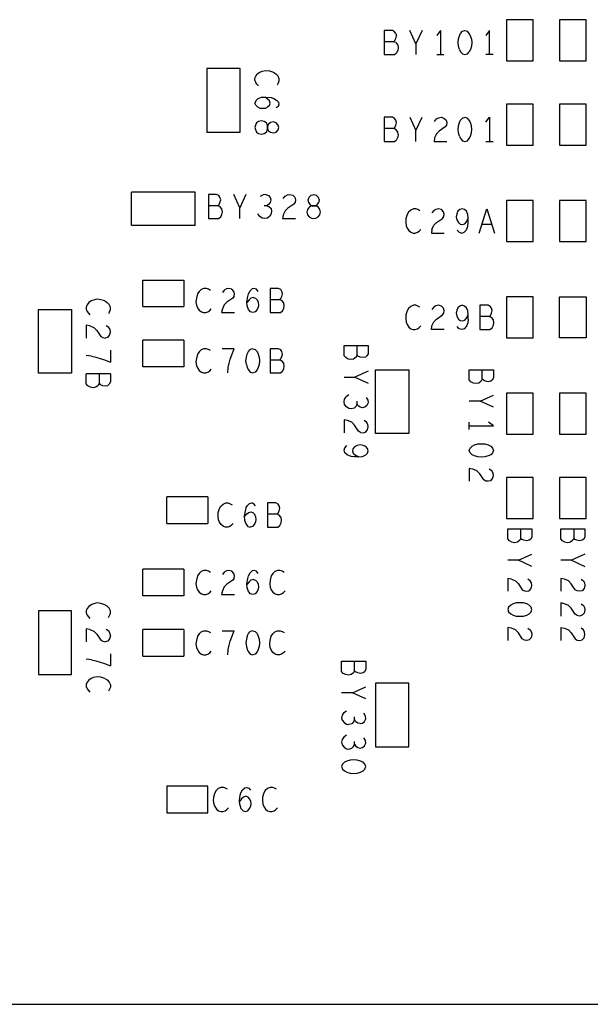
# Model space of a CAD drawing. Extents: x 17.9 to 50.9, y 20.7 to 41.7.
# Tile 3 of 14: x 29.6 to 32, y 28.8 to 32.9. Entities that reach past the tile are written whole.
import ezdxf

# ---------------------------------------------------------------- set-up
doc = ezdxf.new("R2010")
doc.units = 0
doc.layers.add('RVP8-IFD_E_bas', color=2, linetype='CONTINUOUS')

msp = doc.modelspace()

# ---------------------------------------------------------------- linework, layer by layer
at = {"layer": 'RVP8-IFD_E_bas'}
for points in [[(31.659, 32.856), (31.659, 32.686), (31.769, 32.686), (31.769, 32.856), (31.659, 32.856)], [(31.989, 32.856), (31.879, 32.856), (31.879, 32.686), (31.989, 32.686), (31.989, 32.856)], [(30.415, 32.389), (30.553, 32.389), (30.553, 32.653), (30.415, 32.653), (30.415, 32.389)], [(31.659, 32.506), (31.659, 32.336), (31.769, 32.336), (31.769, 32.506), (31.659, 32.506)], [(31.989, 32.506), (31.879, 32.506), (31.879, 32.336), (31.989, 32.336), (31.989, 32.506)], [(30.614, 32.409), (30.616, 32.4), (30.621, 32.39), (30.629, 32.384), (30.641, 32.381), (30.653, 32.384), (30.663, 32.391), (30.667, 32.403), (30.667, 32.415), (30.667, 32.403), (30.671, 32.395), (30.679, 32.389), (30.691, 32.386), (30.702, 32.39), (30.711, 32.399), (30.714, 32.409), (30.711, 32.419), (30.702, 32.428), (30.691, 32.432), (30.679, 32.429), (30.671, 32.423), (30.667, 32.415), (30.663, 32.427), (30.653, 32.434), (30.641, 32.437), (30.629, 32.434), (30.621, 32.428), (30.616, 32.418), (30.614, 32.409)], [(31.659, 32.106), (31.659, 31.936), (31.769, 31.936), (31.769, 32.106), (31.659, 32.106)], [(31.989, 32.106), (31.879, 32.106), (31.879, 31.936), (31.989, 31.936), (31.989, 32.106)], [(31.659, 31.706), (31.659, 31.536), (31.769, 31.536), (31.769, 31.706), (31.659, 31.706)], [(31.989, 31.706), (31.989, 31.536), (31.879, 31.536), (31.879, 31.706), (31.989, 31.706)], [(29.853, 31.653), (29.853, 31.389), (29.715, 31.389), (29.715, 31.653), (29.853, 31.653)], [(31.013, 31.446), (31.001, 31.448), (30.991, 31.454), (30.984, 31.462), (30.984, 31.504), (31.084, 31.504), (31.084, 31.47), (31.079, 31.461), (31.073, 31.456), (31.063, 31.454), (31.051, 31.456), (31.042, 31.46), (31.038, 31.465), (31.034, 31.456), (31.024, 31.448), (31.013, 31.446)], [(31.253, 31.139), (31.115, 31.139), (31.115, 31.403), (31.253, 31.403), (31.253, 31.139)], [(31.593, 31.356), (31.583, 31.354), (31.571, 31.356), (31.563, 31.36), (31.558, 31.365), (31.554, 31.356), (31.544, 31.348), (31.532, 31.346), (31.521, 31.348), (31.511, 31.354), (31.504, 31.362), (31.504, 31.404), (31.604, 31.404), (31.604, 31.37), (31.599, 31.361), (31.593, 31.356)], [(31.659, 31.306), (31.659, 31.136), (31.769, 31.136), (31.769, 31.306), (31.659, 31.306)], [(31.989, 31.306), (31.879, 31.306), (31.879, 31.136), (31.989, 31.136), (31.989, 31.306)], [(31.569, 31.042), (31.554, 31.041), (31.539, 31.042), (31.526, 31.046), (31.516, 31.051), (31.507, 31.059), (31.504, 31.069), (31.507, 31.079), (31.516, 31.087), (31.526, 31.092), (31.539, 31.096), (31.554, 31.097), (31.569, 31.096), (31.583, 31.092), (31.593, 31.087), (31.601, 31.079), (31.604, 31.069), (31.601, 31.059), (31.593, 31.051), (31.583, 31.046), (31.569, 31.042)], [(31.659, 30.956), (31.659, 30.786), (31.769, 30.786), (31.769, 30.956), (31.659, 30.956)], [(31.989, 30.956), (31.879, 30.956), (31.879, 30.786), (31.989, 30.786), (31.989, 30.956)], [(31.753, 30.696), (31.743, 30.694), (31.731, 30.696), (31.722, 30.7), (31.718, 30.705), (31.714, 30.696), (31.704, 30.688), (31.692, 30.686), (31.681, 30.688), (31.671, 30.694), (31.664, 30.702), (31.664, 30.744), (31.764, 30.744), (31.764, 30.71), (31.759, 30.701), (31.753, 30.696)], [(31.984, 30.744), (31.984, 30.71), (31.979, 30.701), (31.972, 30.696), (31.962, 30.694), (31.951, 30.696), (31.942, 30.7), (31.938, 30.705), (31.934, 30.696), (31.924, 30.688), (31.913, 30.686), (31.901, 30.688), (31.891, 30.694), (31.884, 30.702), (31.884, 30.744), (31.984, 30.744)], [(31.729, 30.436), (31.714, 30.437), (31.699, 30.436), (31.686, 30.432), (31.676, 30.427), (31.667, 30.419), (31.664, 30.409), (31.667, 30.399), (31.676, 30.391), (31.686, 30.386), (31.699, 30.382), (31.714, 30.381), (31.729, 30.382), (31.743, 30.386), (31.753, 30.391), (31.761, 30.399), (31.764, 30.409), (31.761, 30.419), (31.753, 30.427), (31.743, 30.432), (31.729, 30.436)], [(29.715, 30.139), (29.853, 30.139), (29.853, 30.403), (29.715, 30.403), (29.715, 30.139)], [(31.063, 30.146), (31.052, 30.144), (31.041, 30.146), (31.032, 30.15), (31.028, 30.155), (31.024, 30.146), (31.014, 30.139), (31.003, 30.136), (30.991, 30.139), (30.981, 30.144), (30.974, 30.152), (30.974, 30.194), (31.074, 30.194), (31.074, 30.16), (31.069, 30.151), (31.063, 30.146)], [(31.115, 29.839), (31.253, 29.839), (31.253, 30.103), (31.115, 30.103), (31.115, 29.839)], [(30.249, 29.676), (30.249, 29.566), (30.419, 29.566), (30.419, 29.676), (30.249, 29.676)]]:
    msp.add_lwpolyline(points, close=True, dxfattribs=at)
for points in [[(31.199, 32.799), (31.194, 32.806), (31.185, 32.811), (31.151, 32.811), (31.151, 32.711)], [(31.282, 32.756), (31.257, 32.811)], [(31.308, 32.811), (31.282, 32.756), (31.282, 32.711)], [(31.384, 32.811), (31.369, 32.791)], [(31.384, 32.811), (31.384, 32.711)], [(31.463, 32.733), (31.459, 32.746), (31.458, 32.761), (31.459, 32.776), (31.463, 32.789), (31.468, 32.799), (31.476, 32.808), (31.486, 32.811), (31.496, 32.808)], [(31.513, 32.776), (31.509, 32.789), (31.504, 32.799), (31.496, 32.808)], [(31.588, 32.711), (31.588, 32.811), (31.573, 32.791)], [(31.199, 32.761), (31.19, 32.764), (31.151, 32.764)], [(31.19, 32.764), (31.195, 32.769), (31.199, 32.778), (31.202, 32.789)], [(31.199, 32.799), (31.202, 32.789)], [(31.513, 32.776), (31.514, 32.761), (31.513, 32.746), (31.509, 32.733), (31.504, 32.723)], [(31.199, 32.761), (31.207, 32.751), (31.209, 32.739), (31.207, 32.728), (31.202, 32.718)], [(31.463, 32.733), (31.468, 32.723), (31.476, 32.714), (31.486, 32.711), (31.496, 32.714)], [(31.496, 32.714), (31.504, 32.723)], [(31.151, 32.711), (31.193, 32.711), (31.202, 32.718)], [(31.369, 32.711), (31.399, 32.711)], [(31.603, 32.711), (31.573, 32.711)], [(30.614, 32.604), (30.614, 32.613), (30.618, 32.622), (30.624, 32.631), (30.634, 32.638), (30.644, 32.642), (30.659, 32.645), (30.674, 32.644), (30.691, 32.638), (30.701, 32.632), (30.709, 32.623), (30.714, 32.612), (30.714, 32.602), (30.711, 32.593), (30.706, 32.585)], [(30.614, 32.604), (30.618, 32.595)], [(30.629, 32.581), (30.622, 32.588), (30.618, 32.595)], [(30.618, 32.52), (30.614, 32.51)], [(30.618, 32.52), (30.628, 32.529), (30.642, 32.534), (30.659, 32.535), (30.681, 32.533), (30.692, 32.529), (30.704, 32.522), (30.712, 32.514), (30.714, 32.505), (30.711, 32.496), (30.702, 32.49)], [(30.674, 32.5), (30.677, 32.509), (30.674, 32.519), (30.667, 32.526), (30.656, 32.535)], [(30.636, 32.488), (30.626, 32.493), (30.618, 32.501), (30.614, 32.51)], [(30.674, 32.5), (30.667, 32.493), (30.657, 32.488), (30.646, 32.487), (30.636, 32.488)], [(31.199, 32.439), (31.194, 32.446), (31.185, 32.451), (31.151, 32.451), (31.151, 32.351)], [(31.202, 32.429), (31.199, 32.439)], [(31.257, 32.451), (31.282, 32.396), (31.308, 32.451)], [(31.36, 32.434), (31.368, 32.444), (31.376, 32.449), (31.387, 32.451), (31.399, 32.448), (31.408, 32.439), (31.411, 32.429), (31.41, 32.419), (31.404, 32.411), (31.379, 32.394), (31.368, 32.383), (31.36, 32.366), (31.358, 32.351), (31.411, 32.351)], [(31.463, 32.373), (31.459, 32.386), (31.458, 32.401), (31.459, 32.416), (31.463, 32.429), (31.468, 32.439), (31.476, 32.448), (31.486, 32.451), (31.496, 32.448)], [(31.504, 32.363), (31.509, 32.373), (31.513, 32.386), (31.514, 32.401), (31.513, 32.416), (31.509, 32.429), (31.504, 32.439), (31.496, 32.448)], [(31.573, 32.431), (31.588, 32.451), (31.588, 32.351)], [(31.199, 32.401), (31.19, 32.404), (31.151, 32.404)], [(31.19, 32.404), (31.195, 32.409), (31.199, 32.418), (31.202, 32.429)], [(31.209, 32.379), (31.207, 32.391), (31.199, 32.401)], [(31.282, 32.351), (31.282, 32.396)], [(31.151, 32.351), (31.193, 32.351), (31.202, 32.358)], [(31.209, 32.379), (31.207, 32.368), (31.202, 32.358)], [(31.463, 32.373), (31.468, 32.363), (31.476, 32.354), (31.486, 32.351), (31.496, 32.354), (31.504, 32.363)], [(31.573, 32.351), (31.603, 32.351)], [(30.366, 32.002), (30.102, 32.002), (30.102, 32.14)], [(30.366, 32.002), (30.366, 32.14), (30.102, 32.14)], [(30.46, 32.084), (30.465, 32.089), (30.469, 32.098), (30.472, 32.109), (30.469, 32.119), (30.464, 32.126), (30.455, 32.131), (30.421, 32.131), (30.421, 32.031)], [(30.552, 32.031), (30.552, 32.076), (30.527, 32.131)], [(30.577, 32.131), (30.552, 32.076)], [(30.659, 32.131), (30.648, 32.129), (30.636, 32.123)], [(30.659, 32.131), (30.671, 32.126), (30.677, 32.118), (30.68, 32.108), (30.677, 32.098), (30.671, 32.089), (30.663, 32.084), (30.652, 32.084)], [(30.732, 32.114), (30.74, 32.124), (30.749, 32.129), (30.759, 32.131), (30.771, 32.128), (30.78, 32.119), (30.783, 32.109), (30.781, 32.099)], [(30.835, 32.108), (30.839, 32.119), (30.848, 32.128), (30.858, 32.131), (30.868, 32.128), (30.877, 32.119), (30.881, 32.108), (30.878, 32.096)], [(30.421, 32.031), (30.463, 32.031), (30.472, 32.038), (30.477, 32.048), (30.479, 32.059), (30.477, 32.071), (30.469, 32.081), (30.46, 32.084), (30.421, 32.084)], [(30.663, 32.084), (30.672, 32.081), (30.681, 32.073), (30.683, 32.061), (30.682, 32.051), (30.676, 32.041), (30.666, 32.033), (30.655, 32.031), (30.644, 32.033), (30.634, 32.039), (30.626, 32.051)], [(30.781, 32.099), (30.776, 32.091), (30.751, 32.074), (30.74, 32.063), (30.732, 32.046)], [(30.838, 32.096), (30.844, 32.088), (30.852, 32.084), (30.84, 32.079), (30.833, 32.069), (30.83, 32.058), (30.833, 32.046), (30.839, 32.038), (30.849, 32.033), (30.858, 32.031), (30.867, 32.033), (30.877, 32.038), (30.883, 32.046), (30.886, 32.058), (30.883, 32.069), (30.876, 32.079), (30.865, 32.084), (30.852, 32.084), (30.865, 32.084), (30.872, 32.088), (30.878, 32.096)], [(30.838, 32.096), (30.835, 32.108)], [(31.272, 32.071), (31.261, 32.066), (31.252, 32.058), (31.246, 32.048), (31.241, 32.031), (31.24, 32.016), (31.242, 32.001), (31.246, 31.991), (31.253, 31.981), (31.262, 31.974), (31.271, 31.971), (31.28, 31.971), (31.289, 31.974), (31.296, 31.979), (31.303, 31.986)], [(31.299, 32.063), (31.291, 32.068), (31.282, 32.071), (31.272, 32.071)], [(31.349, 31.986), (31.357, 32.003), (31.368, 32.014), (31.393, 32.031), (31.399, 32.039), (31.4, 32.049), (31.397, 32.059), (31.388, 32.068), (31.376, 32.071), (31.365, 32.069), (31.357, 32.064), (31.349, 32.054)], [(31.498, 32.048), (31.492, 32.061), (31.484, 32.068), (31.475, 32.071), (31.465, 32.068), (31.457, 32.061), (31.452, 32.051), (31.45, 32.038)], [(31.545, 31.971), (31.577, 32.071), (31.609, 31.971)], [(30.732, 32.046), (30.729, 32.031)], [(30.729, 32.031), (30.783, 32.031)], [(31.45, 32.038), (31.452, 32.026), (31.459, 32.014), (31.466, 32.008), (31.475, 32.006), (31.485, 32.009), (31.493, 32.018), (31.5, 32.033)], [(31.5, 32.014), (31.5, 32.033), (31.498, 32.048)], [(31.349, 31.986), (31.347, 31.971)], [(31.454, 31.983), (31.462, 31.974), (31.473, 31.971), (31.483, 31.974), (31.492, 31.984), (31.498, 31.999), (31.5, 32.014)], [(31.597, 32.006), (31.557, 32.006)], [(31.347, 31.971), (31.4, 31.971)], [(30.149, 31.666), (30.149, 31.776)], [(30.149, 31.776), (30.319, 31.776), (30.319, 31.666)], [(30.429, 31.733), (30.421, 31.738), (30.413, 31.741), (30.402, 31.741), (30.391, 31.736), (30.382, 31.728), (30.376, 31.718), (30.371, 31.701), (30.369, 31.686), (30.372, 31.671), (30.376, 31.661), (30.383, 31.651), (30.392, 31.644), (30.401, 31.641), (30.41, 31.641), (30.419, 31.644), (30.427, 31.649), (30.433, 31.656)], [(30.528, 31.709), (30.53, 31.719), (30.527, 31.729), (30.518, 31.738), (30.506, 31.741), (30.496, 31.739), (30.487, 31.734), (30.479, 31.724)], [(30.627, 31.729), (30.62, 31.738), (30.611, 31.741), (30.603, 31.739)], [(30.712, 31.741), (30.678, 31.741), (30.678, 31.641), (30.72, 31.641), (30.729, 31.648), (30.734, 31.658), (30.736, 31.669), (30.734, 31.681), (30.726, 31.691), (30.717, 31.694), (30.678, 31.694)], [(30.717, 31.694), (30.722, 31.699), (30.726, 31.708), (30.729, 31.719), (30.726, 31.729), (30.721, 31.736), (30.712, 31.741)], [(30.528, 31.709), (30.523, 31.701), (30.498, 31.684), (30.487, 31.673), (30.479, 31.656), (30.476, 31.641), (30.53, 31.641)], [(30.596, 31.644), (30.587, 31.654), (30.582, 31.669), (30.581, 31.686), (30.584, 31.708), (30.587, 31.719), (30.594, 31.731), (30.603, 31.739)], [(30.608, 31.704), (30.597, 31.701), (30.59, 31.694), (30.581, 31.683)], [(30.608, 31.704), (30.617, 31.701), (30.623, 31.694), (30.628, 31.684), (30.629, 31.673), (30.628, 31.663), (30.623, 31.653), (30.615, 31.644), (30.606, 31.641), (30.596, 31.644)], [(29.959, 31.696), (29.944, 31.693), (29.934, 31.689), (29.924, 31.682), (29.917, 31.673), (29.914, 31.664), (29.914, 31.655), (29.917, 31.646), (29.923, 31.639), (29.929, 31.632)], [(29.991, 31.689), (29.974, 31.694), (29.959, 31.696)], [(29.991, 31.689), (30.001, 31.683)], [(30.011, 31.644), (30.014, 31.653), (30.014, 31.663), (30.009, 31.674), (30.001, 31.683)], [(30.149, 31.666), (30.319, 31.666)], [(31.291, 31.668), (31.282, 31.671), (31.272, 31.671), (31.261, 31.666), (31.252, 31.658), (31.246, 31.648), (31.241, 31.631), (31.24, 31.616), (31.242, 31.601), (31.246, 31.591), (31.253, 31.581), (31.262, 31.574), (31.271, 31.571), (31.28, 31.571), (31.289, 31.574), (31.296, 31.579)], [(31.299, 31.663), (31.291, 31.668)], [(31.4, 31.571), (31.347, 31.571), (31.349, 31.586), (31.357, 31.603), (31.368, 31.614), (31.393, 31.631), (31.399, 31.639), (31.4, 31.649), (31.397, 31.659), (31.388, 31.668), (31.376, 31.671), (31.365, 31.669), (31.357, 31.664), (31.349, 31.654)], [(31.475, 31.671), (31.465, 31.668), (31.457, 31.661), (31.452, 31.651), (31.45, 31.638), (31.452, 31.626), (31.459, 31.614), (31.466, 31.608), (31.475, 31.606), (31.485, 31.609), (31.493, 31.618), (31.5, 31.633)], [(31.498, 31.648), (31.492, 31.661), (31.484, 31.668), (31.475, 31.671)], [(31.587, 31.624), (31.592, 31.629), (31.596, 31.638), (31.599, 31.649), (31.596, 31.659), (31.591, 31.666), (31.582, 31.671), (31.548, 31.671), (31.548, 31.571)], [(30.011, 31.644), (30.006, 31.636)], [(31.5, 31.614), (31.5, 31.633), (31.498, 31.648)], [(31.548, 31.571), (31.59, 31.571), (31.599, 31.578), (31.604, 31.588), (31.606, 31.599), (31.604, 31.611), (31.596, 31.621), (31.587, 31.624), (31.548, 31.624)], [(29.914, 31.589), (29.914, 31.535)], [(29.929, 31.586), (29.914, 31.589)], [(29.929, 31.586), (29.946, 31.579), (29.958, 31.567), (29.974, 31.542), (29.983, 31.537), (29.993, 31.535)], [(30.007, 31.579), (29.997, 31.586)], [(30.003, 31.538), (30.011, 31.547), (30.014, 31.56), (30.013, 31.57), (30.007, 31.579)], [(31.303, 31.586), (31.296, 31.579)], [(31.5, 31.614), (31.498, 31.599), (31.492, 31.584), (31.483, 31.574), (31.473, 31.571), (31.462, 31.574), (31.454, 31.583)], [(30.003, 31.538), (29.993, 31.535)], [(30.319, 31.416), (30.149, 31.416), (30.149, 31.526)], [(30.319, 31.526), (30.149, 31.526)], [(30.319, 31.526), (30.319, 31.416)], [(31.038, 31.465), (31.038, 31.504)], [(29.936, 31.46), (29.914, 31.463)], [(29.936, 31.46), (29.954, 31.456), (29.971, 31.451), (29.989, 31.445), (30.014, 31.435)], [(30.014, 31.485), (30.014, 31.435)], [(30.429, 31.483), (30.421, 31.488), (30.413, 31.491), (30.402, 31.491), (30.391, 31.486), (30.382, 31.478), (30.376, 31.468), (30.371, 31.451), (30.369, 31.436), (30.372, 31.421), (30.376, 31.411), (30.383, 31.401), (30.392, 31.394), (30.401, 31.391), (30.41, 31.391), (30.419, 31.394), (30.427, 31.399), (30.433, 31.406)], [(30.501, 31.391), (30.503, 31.413), (30.507, 31.431), (30.512, 31.448), (30.518, 31.466), (30.528, 31.491), (30.478, 31.491)], [(30.579, 31.426), (30.577, 31.441), (30.579, 31.456), (30.582, 31.469)], [(30.582, 31.469), (30.587, 31.479), (30.595, 31.488)], [(30.605, 31.491), (30.595, 31.488)], [(30.605, 31.491), (30.615, 31.488), (30.623, 31.479), (30.628, 31.469), (30.632, 31.456), (30.633, 31.441), (30.632, 31.426), (30.628, 31.413), (30.623, 31.403), (30.615, 31.394), (30.605, 31.391)], [(30.717, 31.444), (30.722, 31.449), (30.726, 31.458), (30.729, 31.469), (30.726, 31.479), (30.721, 31.486), (30.712, 31.491), (30.678, 31.491), (30.678, 31.391)], [(30.579, 31.426), (30.582, 31.413), (30.587, 31.403), (30.595, 31.394), (30.605, 31.391)], [(30.678, 31.391), (30.72, 31.391), (30.729, 31.398), (30.734, 31.408), (30.736, 31.419), (30.734, 31.431), (30.726, 31.441), (30.717, 31.444), (30.678, 31.444)], [(29.968, 31.387), (29.968, 31.348), (29.964, 31.339), (29.954, 31.331), (29.942, 31.329), (29.931, 31.331), (29.921, 31.337), (29.914, 31.345), (29.914, 31.387)], [(30.014, 31.387), (29.914, 31.387)], [(30.014, 31.387), (30.014, 31.353), (30.009, 31.344), (30.003, 31.339)], [(30.984, 31.373), (31.029, 31.373)], [(31.084, 31.398), (31.029, 31.373), (31.084, 31.348)], [(31.558, 31.365), (31.558, 31.404)], [(29.968, 31.348), (29.972, 31.343), (29.981, 31.339), (29.993, 31.337), (30.003, 31.339)], [(31.004, 31.299), (30.993, 31.291)], [(31.549, 31.273), (31.604, 31.298)], [(31.014, 31.242), (31.004, 31.243), (30.994, 31.25), (30.986, 31.26), (30.984, 31.27), (30.986, 31.281), (30.993, 31.291)], [(31.076, 31.289), (31.083, 31.277), (31.084, 31.266), (31.079, 31.255), (31.071, 31.248), (31.061, 31.246), (31.051, 31.248), (31.042, 31.255), (31.038, 31.262), (31.034, 31.253), (31.026, 31.244), (31.014, 31.242)], [(31.038, 31.262), (31.038, 31.274)], [(31.604, 31.248), (31.549, 31.273), (31.504, 31.273)], [(31.052, 31.144), (31.044, 31.149), (31.028, 31.174), (31.016, 31.186), (30.999, 31.193), (30.984, 31.196), (30.984, 31.142)], [(31.052, 31.144), (31.063, 31.142), (31.073, 31.145), (31.081, 31.154), (31.084, 31.167), (31.083, 31.177), (31.077, 31.186), (31.067, 31.193)], [(31.504, 31.156), (31.504, 31.186)], [(31.504, 31.171), (31.604, 31.171), (31.584, 31.186)], [(31.028, 31.042), (31.013, 31.044), (30.997, 31.051), (30.987, 31.059), (30.984, 31.07), (30.987, 31.08), (30.996, 31.089)], [(31.046, 31.042), (31.061, 31.044), (31.074, 31.051), (31.081, 31.058), (31.084, 31.067), (31.081, 31.077), (31.074, 31.085), (31.064, 31.09), (31.051, 31.092), (31.039, 31.09), (31.028, 31.084), (31.021, 31.076)], [(31.021, 31.076), (31.019, 31.067), (31.022, 31.057), (31.031, 31.049), (31.046, 31.042), (31.028, 31.042)], [(31.593, 30.943), (31.583, 30.941), (31.573, 30.942), (31.564, 30.947), (31.548, 30.972), (31.536, 30.984), (31.519, 30.991), (31.504, 30.994), (31.504, 30.941)], [(31.593, 30.943), (31.601, 30.952), (31.604, 30.965), (31.603, 30.975), (31.597, 30.984), (31.587, 30.991)], [(30.249, 30.766), (30.249, 30.876)], [(30.419, 30.876), (30.249, 30.876)], [(30.419, 30.876), (30.419, 30.766)], [(30.492, 30.751), (30.483, 30.754), (30.474, 30.761), (30.467, 30.771), (30.463, 30.781), (30.461, 30.796), (30.462, 30.811), (30.467, 30.828), (30.473, 30.838), (30.482, 30.846), (30.493, 30.851), (30.503, 30.851), (30.512, 30.848), (30.52, 30.843)], [(30.576, 30.829), (30.583, 30.841), (30.592, 30.849), (30.601, 30.851)], [(30.616, 30.839), (30.609, 30.848), (30.601, 30.851)], [(30.667, 30.851), (30.667, 30.751), (30.709, 30.751), (30.718, 30.758), (30.723, 30.768)], [(30.715, 30.839), (30.71, 30.846), (30.701, 30.851), (30.667, 30.851)], [(30.576, 30.829), (30.573, 30.818), (30.57, 30.796), (30.571, 30.779), (30.576, 30.764), (30.585, 30.754), (30.595, 30.751)], [(30.57, 30.793), (30.579, 30.804), (30.587, 30.811), (30.597, 30.814), (30.605, 30.811)], [(30.605, 30.811), (30.612, 30.804), (30.617, 30.794), (30.618, 30.783), (30.617, 30.773), (30.612, 30.763), (30.604, 30.754), (30.595, 30.751)], [(30.715, 30.801), (30.706, 30.804), (30.667, 30.804)], [(30.706, 30.804), (30.711, 30.809), (30.715, 30.818), (30.718, 30.829)], [(30.718, 30.829), (30.715, 30.839)], [(30.723, 30.768), (30.725, 30.779), (30.723, 30.791), (30.715, 30.801)], [(30.249, 30.766), (30.419, 30.766)], [(30.524, 30.766), (30.517, 30.759), (30.51, 30.754), (30.501, 30.751), (30.492, 30.751)], [(31.718, 30.705), (31.718, 30.744)], [(31.938, 30.744), (31.938, 30.705)], [(31.709, 30.613), (31.764, 30.638)], [(31.984, 30.638), (31.929, 30.613), (31.884, 30.613)], [(31.764, 30.588), (31.709, 30.613), (31.664, 30.613)], [(31.929, 30.613), (31.984, 30.588)], [(30.319, 30.466), (30.149, 30.466), (30.149, 30.576)], [(30.319, 30.576), (30.149, 30.576)], [(30.319, 30.576), (30.319, 30.466)], [(30.429, 30.563), (30.421, 30.568), (30.413, 30.571), (30.402, 30.571), (30.391, 30.566), (30.382, 30.558), (30.376, 30.548)], [(30.528, 30.539), (30.53, 30.549), (30.527, 30.559), (30.518, 30.568), (30.506, 30.571), (30.496, 30.569), (30.487, 30.564), (30.479, 30.554)], [(30.596, 30.474), (30.587, 30.484), (30.582, 30.499), (30.581, 30.516), (30.584, 30.538), (30.587, 30.549), (30.594, 30.561), (30.603, 30.569)], [(30.627, 30.559), (30.62, 30.568), (30.611, 30.571), (30.603, 30.569)], [(30.719, 30.571), (30.708, 30.571), (30.697, 30.566), (30.688, 30.558), (30.682, 30.548), (30.677, 30.531), (30.676, 30.516), (30.678, 30.501), (30.682, 30.491), (30.689, 30.481), (30.698, 30.474), (30.707, 30.471), (30.716, 30.471), (30.725, 30.474), (30.733, 30.479), (30.739, 30.486)], [(30.735, 30.563), (30.727, 30.568), (30.719, 30.571)], [(30.376, 30.548), (30.371, 30.531), (30.369, 30.516), (30.372, 30.501), (30.376, 30.491), (30.383, 30.481)], [(30.528, 30.539), (30.523, 30.531), (30.498, 30.514), (30.487, 30.503), (30.479, 30.486), (30.476, 30.471), (30.53, 30.471)], [(30.608, 30.534), (30.597, 30.531), (30.59, 30.524), (30.581, 30.513)], [(30.608, 30.534), (30.617, 30.531), (30.623, 30.524), (30.628, 30.514), (30.629, 30.503), (30.628, 30.493), (30.623, 30.483), (30.615, 30.474), (30.606, 30.471), (30.596, 30.474)], [(31.664, 30.538), (31.664, 30.485)], [(31.679, 30.535), (31.664, 30.538)], [(31.679, 30.535), (31.696, 30.528), (31.708, 30.516), (31.724, 30.491), (31.733, 30.486), (31.743, 30.485), (31.753, 30.487), (31.761, 30.496)], [(31.764, 30.509), (31.763, 30.519), (31.757, 30.528), (31.747, 30.535)], [(31.968, 30.535), (31.978, 30.528), (31.983, 30.519), (31.984, 30.509), (31.981, 30.496), (31.972, 30.487), (31.962, 30.485), (31.952, 30.486), (31.944, 30.491), (31.927, 30.516), (31.916, 30.528), (31.899, 30.535), (31.884, 30.538), (31.884, 30.485)], [(30.383, 30.481), (30.392, 30.474), (30.401, 30.471), (30.41, 30.471), (30.419, 30.474), (30.427, 30.479), (30.433, 30.486)], [(31.761, 30.496), (31.764, 30.509)], [(29.959, 30.436), (29.944, 30.433), (29.934, 30.429), (29.924, 30.422), (29.917, 30.413), (29.914, 30.404), (29.914, 30.395), (29.917, 30.386), (29.923, 30.379), (29.929, 30.372)], [(29.991, 30.429), (29.974, 30.434), (29.959, 30.436)], [(31.884, 30.436), (31.884, 30.382)], [(31.962, 30.382), (31.952, 30.384), (31.944, 30.389), (31.927, 30.414), (31.916, 30.426), (31.899, 30.433), (31.884, 30.436)], [(30.006, 30.376), (30.011, 30.384), (30.014, 30.393), (30.014, 30.403), (30.009, 30.414), (30.001, 30.423), (29.991, 30.429)], [(31.968, 30.433), (31.978, 30.426), (31.983, 30.417), (31.984, 30.407), (31.981, 30.394), (31.972, 30.385), (31.962, 30.382)], [(29.914, 30.329), (29.914, 30.275)], [(29.929, 30.326), (29.914, 30.329)], [(29.929, 30.326), (29.946, 30.319), (29.958, 30.307), (29.974, 30.282), (29.983, 30.277), (29.993, 30.275)], [(30.007, 30.319), (29.997, 30.326)], [(30.014, 30.3), (30.013, 30.31), (30.007, 30.319)], [(30.149, 30.216), (30.149, 30.326)], [(30.319, 30.326), (30.149, 30.326)], [(30.319, 30.326), (30.319, 30.216)], [(30.382, 30.308), (30.391, 30.316), (30.402, 30.321), (30.413, 30.321), (30.421, 30.318), (30.429, 30.313)], [(30.478, 30.321), (30.528, 30.321)], [(30.501, 30.221), (30.503, 30.243), (30.507, 30.261), (30.512, 30.278), (30.518, 30.296), (30.528, 30.321)], [(30.587, 30.309), (30.595, 30.318)], [(30.605, 30.321), (30.595, 30.318)], [(30.605, 30.321), (30.615, 30.318), (30.623, 30.309), (30.628, 30.299), (30.632, 30.286), (30.633, 30.271), (30.632, 30.256), (30.628, 30.243), (30.623, 30.233), (30.615, 30.224), (30.605, 30.221)], [(30.678, 30.251), (30.676, 30.266), (30.677, 30.281), (30.682, 30.298), (30.688, 30.308), (30.697, 30.316), (30.708, 30.321), (30.719, 30.321), (30.727, 30.318), (30.735, 30.313)], [(31.747, 30.331), (31.757, 30.324), (31.763, 30.315), (31.764, 30.305), (31.761, 30.292), (31.753, 30.283), (31.743, 30.281), (31.733, 30.282), (31.724, 30.287), (31.708, 30.312), (31.696, 30.324), (31.679, 30.331), (31.664, 30.334), (31.664, 30.281)], [(31.884, 30.334), (31.899, 30.331), (31.916, 30.324), (31.927, 30.312), (31.944, 30.287), (31.952, 30.282), (31.962, 30.281), (31.972, 30.283), (31.981, 30.292), (31.984, 30.305), (31.983, 30.315), (31.978, 30.324), (31.968, 30.331)], [(31.884, 30.334), (31.884, 30.281)], [(30.014, 30.3), (30.011, 30.287), (30.003, 30.278), (29.993, 30.275)], [(30.382, 30.308), (30.376, 30.298), (30.371, 30.281), (30.369, 30.266), (30.372, 30.251), (30.376, 30.241), (30.383, 30.231), (30.392, 30.224), (30.401, 30.221), (30.41, 30.221), (30.419, 30.224), (30.427, 30.229), (30.433, 30.236)], [(30.582, 30.299), (30.579, 30.286), (30.577, 30.271), (30.579, 30.256), (30.582, 30.243), (30.587, 30.233), (30.595, 30.224), (30.605, 30.221)], [(30.582, 30.299), (30.587, 30.309)], [(30.739, 30.236), (30.733, 30.229), (30.725, 30.224), (30.716, 30.221), (30.707, 30.221), (30.698, 30.224), (30.689, 30.231), (30.682, 30.241), (30.678, 30.251)], [(29.936, 30.2), (29.914, 30.203)], [(29.936, 30.2), (29.954, 30.196), (29.971, 30.191), (29.989, 30.185), (30.014, 30.175)], [(30.014, 30.225), (30.014, 30.175)], [(30.149, 30.216), (30.319, 30.216)], [(31.028, 30.155), (31.028, 30.194)], [(29.991, 30.123), (29.974, 30.128), (29.959, 30.13), (29.944, 30.127), (29.934, 30.123), (29.924, 30.116), (29.917, 30.107), (29.914, 30.098), (29.914, 30.089), (29.917, 30.08), (29.923, 30.073), (29.929, 30.066)], [(29.991, 30.123), (30.001, 30.117), (30.009, 30.108), (30.014, 30.097), (30.014, 30.087), (30.011, 30.078), (30.006, 30.07)], [(31.019, 30.063), (31.074, 30.088)], [(31.074, 30.038), (31.019, 30.063), (30.974, 30.063)], [(30.983, 29.981), (30.994, 29.989)], [(30.983, 29.981), (30.976, 29.971), (30.974, 29.96), (30.976, 29.95), (30.984, 29.94), (30.994, 29.933), (31.004, 29.932)], [(31.051, 29.936), (31.041, 29.938), (31.032, 29.945), (31.028, 29.952), (31.024, 29.943), (31.016, 29.934), (31.004, 29.932)], [(31.028, 29.952), (31.028, 29.964)], [(31.051, 29.936), (31.061, 29.938), (31.069, 29.945), (31.074, 29.956), (31.073, 29.967), (31.066, 29.979)], [(30.994, 29.887), (30.983, 29.879), (30.976, 29.869), (30.974, 29.858), (30.976, 29.848), (30.984, 29.838), (30.994, 29.831), (31.004, 29.83), (31.016, 29.833)], [(31.016, 29.833), (31.024, 29.841), (31.028, 29.85), (31.028, 29.862)], [(31.028, 29.85), (31.032, 29.843), (31.041, 29.836), (31.051, 29.834), (31.061, 29.836), (31.069, 29.843), (31.074, 29.854), (31.073, 29.865), (31.066, 29.877)], [(30.996, 29.78), (30.986, 29.775), (30.978, 29.767), (30.974, 29.757), (30.978, 29.747), (30.986, 29.739), (30.996, 29.734), (31.009, 29.73)], [(31.009, 29.73), (31.024, 29.729), (31.039, 29.73), (31.052, 29.734), (31.063, 29.739), (31.071, 29.747), (31.074, 29.757), (31.071, 29.767), (31.063, 29.775), (31.052, 29.78), (31.039, 29.784), (31.024, 29.785), (31.009, 29.784), (30.996, 29.78)], [(30.462, 29.666), (30.453, 29.658), (30.447, 29.648), (30.442, 29.631), (30.441, 29.616), (30.443, 29.601), (30.447, 29.591), (30.454, 29.581), (30.463, 29.574), (30.472, 29.571), (30.481, 29.571), (30.49, 29.574), (30.497, 29.579), (30.504, 29.586)], [(30.5, 29.663), (30.492, 29.668), (30.483, 29.671), (30.473, 29.671), (30.462, 29.666)], [(30.551, 29.599), (30.55, 29.616), (30.553, 29.638), (30.556, 29.649), (30.563, 29.661), (30.572, 29.669), (30.58, 29.671), (30.589, 29.668), (30.596, 29.659)], [(30.704, 29.663), (30.696, 29.668), (30.688, 29.671), (30.677, 29.671), (30.666, 29.666), (30.657, 29.658), (30.651, 29.648), (30.646, 29.631), (30.645, 29.616), (30.647, 29.601), (30.651, 29.591), (30.658, 29.581), (30.667, 29.574), (30.676, 29.571), (30.685, 29.571), (30.694, 29.574), (30.701, 29.579), (30.708, 29.586)], [(30.586, 29.631), (30.577, 29.634), (30.566, 29.631), (30.559, 29.624), (30.55, 29.613)], [(30.551, 29.599), (30.556, 29.584), (30.565, 29.574), (30.575, 29.571), (30.584, 29.574), (30.592, 29.583), (30.597, 29.593), (30.598, 29.603), (30.597, 29.614), (30.592, 29.624), (30.586, 29.631)], [(25.934, 28.771), (43.934, 28.771)]]:
    msp.add_lwpolyline(points, dxfattribs=at)

doc.saveas('drawing.dxf')
